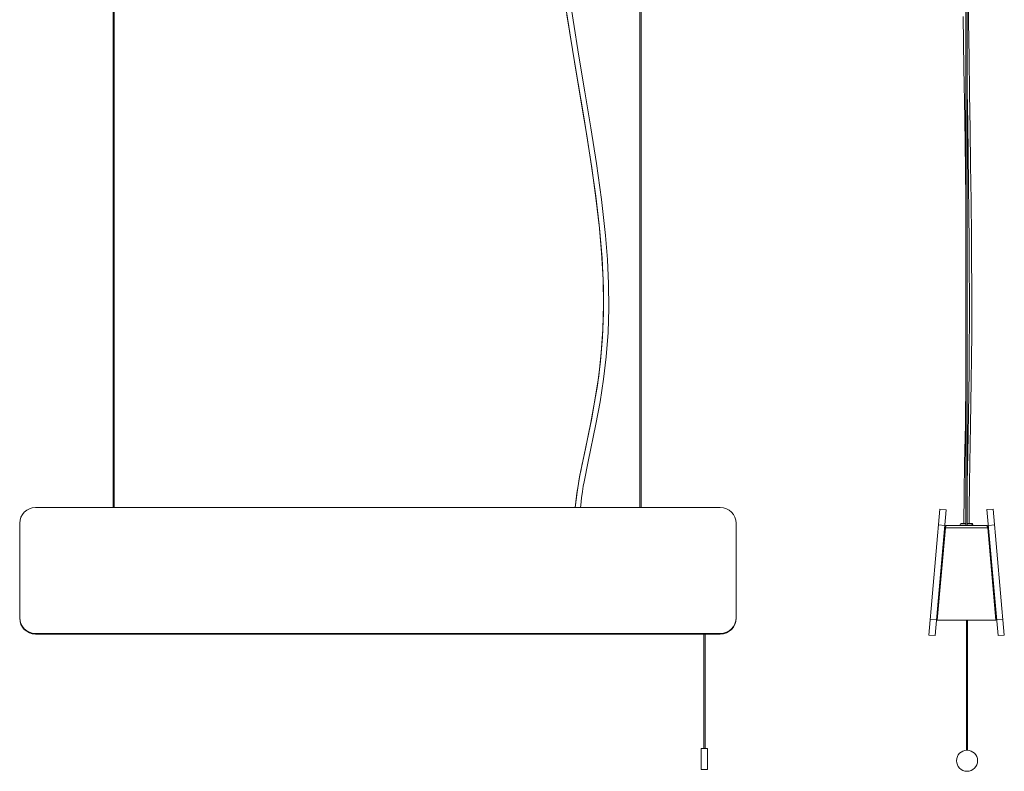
# Model space of a CAD drawing. Header units: millimetres. Extents: x -636 to 303, y -1387 to 40.
# Tile 1 of 3: x -636 to 299, y -1387 to -673. Entities that reach past the tile are written whole.
import ezdxf

# ---------------------------------------------------------------- set-up
doc = ezdxf.new("R2010")
doc.units = ezdxf.units.MM

msp = doc.modelspace()

# ---------------------------------------------------------------- linework, layer by layer
at = {"color": 7, "linetype": 'Continuous', "lineweight": 15}
for p, q in [((-547.03, -186.58), (-547.03, -1136.22)), ((-545.83, -1136.22), (-545.83, -186.58)), ((-47.03, -186.58), (-47.03, -1136.22)), ((-45.83, -1136.22), (-45.83, -186.58)), ((262.56, -188.15), (262.56, -1153.28)), ((263.76, -1153.28), (263.76, -188.15)), ((-620.63, -1136.19), (-547.03, -1136.19)), ((-620.63, -1136.22), (29.37, -1136.22)), ((-545.83, -1136.19), (-108.22, -1136.19)), ((-103.24, -1136.19), (-47.03, -1136.19)), ((-45.83, -1136.19), (29.37, -1136.19)), ((237.76, -1137.79), (227.3, -1257.33)), ((243.74, -1138.31), (233.28, -1257.85)), ((237.76, -1137.79), (243.74, -1138.31)), ((282.58, -1138.28), (288.56, -1137.76)), ((282.58, -1138.28), (293.04, -1257.83)), ((288.56, -1137.76), (299.02, -1257.3)), ((-635.63, -1241.34), (-635.63, -1151.16)), ((44.37, -1151.16), (44.37, -1241.34)), ((243.03, -1155.54), (235.38, -1243.01)), ((235.43, -1243.28), (243.09, -1155.68)), ((236.45, -1152.73), (242.43, -1153.25)), ((243.03, -1155.54), (242.24, -1155.47)), ((283.23, -1155.68), (243.09, -1155.68)), ((281.7, -1153.28), (244.63, -1153.28)), ((256.91, -1152.98), (256.91, -1153.28)), ((262.56, -1151.28), (258.62, -1151.28)), ((267.7, -1151.28), (263.76, -1151.28)), ((269.41, -1153.28), (269.41, -1152.98)), ((283.29, -1155.54), (283.14, -1155.04)), ((283.22, -1155.52), (283.23, -1155.68)), ((283.23, -1155.68), (290.89, -1243.28)), ((283.29, -1155.54), (284.09, -1155.47)), ((290.94, -1243.01), (283.29, -1155.54)), ((283.89, -1153.23), (289.87, -1152.7)), ((228.61, -1242.39), (234.59, -1242.91)), ((234.58, -1242.94), (235.38, -1243.01)), ((291.74, -1242.94), (290.94, -1243.01)), ((291.73, -1242.88), (297.71, -1242.36)), ((290.89, -1243.28), (235.43, -1243.28)), ((263.16, -1243.28), (263.16, -1366.59)), ((264.16, -1366.59), (264.16, -1243.28)), ((-620.63, -1255.76), (29.37, -1255.76)), ((-620.63, -1255.76), (-620.63, -1256.28)), ((29.37, -1256.28), (-620.63, -1256.28)), ((13.92, -1256.28), (13.92, -1365.01)), ((14.92, -1365.01), (14.92, -1256.28)), ((29.37, -1255.76), (29.37, -1256.28)), ((227.3, -1257.33), (233.28, -1257.85)), ((293.04, -1257.83), (299.02, -1257.3)), ((13.92, -1365.01), (11.37, -1365.01)), ((11.37, -1385.01), (11.37, -1365.01)), ((17.37, -1365.01), (14.92, -1365.01)), ((17.37, -1365.01), (17.37, -1385.01)), ((11.37, -1385.01), (17.37, -1385.01))]:
    msp.add_line(p, q, dxfattribs=at)
at = {"color": 8, "linetype": 'Continuous', "lineweight": 15}
for p, q in [((-620.63, -1136.22), (-620.63, -1136.19)), ((29.37, -1136.22), (29.37, -1136.19)), ((256.91, -1152.98), (262.56, -1152.98)), ((263.76, -1152.98), (269.41, -1152.98))]:
    msp.add_line(p, q, dxfattribs=at)
at = {"color": 7, "linetype": 'Continuous', "lineweight": 15, "flags": 128}
for points in [[(-103.24, -1136.19), (-103.07, -1133.98), (-102.27, -1127.06), (-101.43, -1121.08), (-100.63, -1116.08), (-99.92, -1111.94), (-96.14, -1092.49), (-88.72, -1057), (-84.74, -1035.82), (-81.41, -1014.53), (-78.9, -993.15), (-77.17, -970.15), (-76.46, -947.1), (-76.7, -924.03), (-77.79, -900.98), (-79.61, -877.97), (-83.41, -843.82), (-88.16, -809.76), (-93.49, -775.78), (-99.12, -741.84), (-104.78, -707.88), (-110.25, -673.89), (-115.79, -636.73)], [(265.66, -1151.28), (265.68, -1143.32), (265.74, -1135.46), (265.81, -1128.52), (265.89, -1122.51), (265.96, -1117.47), (266.02, -1113.31), (266.36, -1093.9), (267.03, -1058.42), (267.4, -1037.23), (267.7, -1015.95), (267.92, -994.56), (268.08, -971.55), (268.14, -948.5), (268.12, -925.42), (268.02, -902.37), (267.86, -879.35), (267.51, -845.2), (267.08, -811.14), (266.6, -777.15), (266.09, -743.2), (265.58, -709.25), (265.09, -675.25), (264.59, -638.09)], [(-117.45, -659.79), (-112.44, -691.82), (-107.3, -723.1), (-102.21, -753.57), (-97.34, -783.18), (-92.8, -812.4), (-88.84, -840.66), (-85.61, -867.97), (-83.24, -894.33), (-81.83, -919.75), (-81.42, -943.85), (-82.01, -967.11), (-83.57, -989.6), (-86.01, -1011.36), (-89.21, -1032.43), (-92.99, -1052.9), (-97.08, -1072.8), (-101.17, -1092.2), (-104.11, -1107.12), (-106.57, -1121.79), (-108.28, -1136.22)], [(-116.11, -668.62), (-108.31, -717.03), (-100.25, -765.39), (-92.6, -813.77), (-88.62, -842.36), (-85.3, -871), (-82.87, -899.73), (-81.57, -928.5), (-81.51, -951.54), (-82.42, -974.55), (-84.35, -997.5), (-87.28, -1020.35), (-91.11, -1043.09), (-93.51, -1055.54), (-96.06, -1067.98), (-98.69, -1080.4), (-101.2, -1092.32), (-102, -1096.28), (-102.77, -1100.11), (-103.55, -1104.15), (-104.5, -1109.28), (-105.59, -1115.53), (-106.71, -1122.74), (-107.77, -1130.98), (-108.22, -1136.19)], [(260.02, -670.41), (260.72, -718.82), (261.45, -767.17), (262.14, -815.56), (262.5, -844.14), (262.56, -850.06)], [(262.56, -1025.72), (262.27, -1044.84), (262.05, -1057.3), (261.82, -1069.74), (261.59, -1082.16), (261.36, -1094.12), (261.29, -1098.09), (261.22, -1101.93), (261.15, -1105.94), (261.06, -1111.03), (260.96, -1117.26), (260.86, -1124.44), (260.77, -1132.66), (260.69, -1141.88), (260.66, -1151.28)], [(243.2, -1155.01), (243.13, -1155.11), (243.03, -1155.54)], [(243.09, -1155.68), (243.1, -1155.64), (243.1, -1155.6), (243.1, -1155.52)], [(243.1, -1155.52), (243.24, -1154.75), (243.47, -1154.1), (243.81, -1153.63), (244.38, -1153.31), (244.63, -1153.28)], [(281.7, -1153.28), (282.31, -1153.47), (282.76, -1153.92), (283.07, -1154.64), (283.21, -1155.4), (283.22, -1155.52)], [(283.23, -1155.68), (283.23, -1155.64), (283.22, -1155.6), (283.22, -1155.52)]]:
    msp.add_lwpolyline(points, dxfattribs=at)
at = {"color": 8, "linetype": 'Continuous', "lineweight": 15, "flags": 128}
msp.add_lwpolyline([(263.76, -1112.78), (263.99, -1099.35), (264.25, -1085.44), (264.61, -1066.78), (264.95, -1047.56), (265.27, -1027.77), (265.54, -1005.88), (265.74, -983.25), (265.85, -959.83), (265.87, -935.59), (265.79, -910.49), (265.62, -884.51), (265.38, -857.61), (265.05, -829.79), (264.67, -801.05), (264.24, -771.39), (263.79, -741.39), (263.76, -739.42)], dxfattribs=at)
at = {"color": 7, "linetype": 'Continuous', "lineweight": 15}
msp.add_circle((263.66, -1376.58), 10, dxfattribs=at)
for centre, radius, start, end in [((-620.66, -1151.16), 14.97, 89.89099, 179.89057), ((-620.66, -1151.19), 14.97, 89.89099, 179.89057), ((29.4, -1151.16), 14.97, 0.10943, 90.10901), ((29.4, -1151.19), 14.97, 0.10943, 90.10901), ((244.63, -1155.68), 2.4, 90, 175), ((258.62, -1152.99), 1.7, 89.83822, 179.84124), ((266.83, -1152.84), 1.57, 354.93842, 84.93164), ((267.71, -1152.99), 1.7, 0.15876, 90.16178), ((281.7, -1155.68), 2.4, 5, 90), ((-620.66, -1240.79), 14.97, 180.10943, 270.10901), ((-620.66, -1241.31), 14.97, 180.10943, 270.10901), ((29.4, -1240.79), 14.97, 269.89099, 359.89057), ((29.4, -1241.31), 14.97, 269.89099, 359.89057), ((14.42, -1355.02), 10.01, 267.13576, 272.86424)]:
    msp.add_arc(centre, radius, start, end, dxfattribs=at)

doc.saveas('drawing.dxf')
